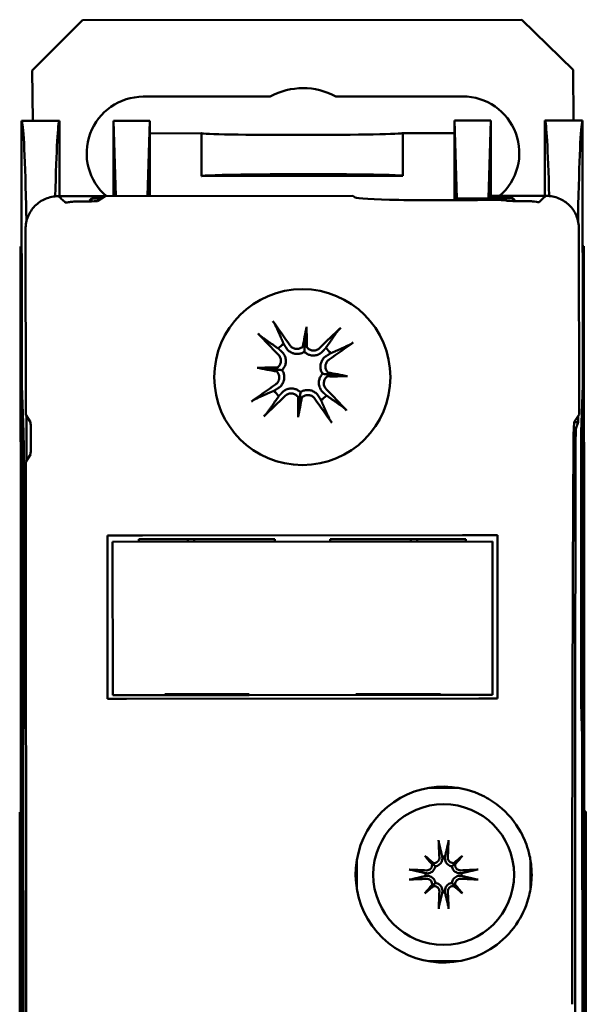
# Model space of a CAD drawing. Header units: millimetres. Extents: x 0 to 201, y -4 to 251.
# Tile 3 of 6: x 178 to 201, y 55 to 94. Entities that reach past the tile are written whole.
import ezdxf

# ---------------------------------------------------------------- set-up
doc = ezdxf.new("R2010")
doc.units = ezdxf.units.MM
doc.layers.add('Arêtes visibles(ISO)', color=7, linetype='Continuous', lineweight=50)

msp = doc.modelspace()

# ---------------------------------------------------------------- linework, layer by layer
at = {"layer": 'Arêtes visibles(ISO)'}
for p, q in [((180.83, 94.011), (198.289, 94.025)), ((198.289, 94.025), (200.333, 92.027)), ((178.831, 92.01), (180.83, 94.011)), ((178.854, 90), (178.831, 92.01)), ((200.333, 92.027), (200.355, 90.018)), ((183.246, 90.963), (188.296, 90.967)), ((190.897, 90.969), (195.946, 90.973)), ((179.912, 90.001), (178.412, 90)), ((178.421, 79.47), (178.412, 90)), ((179.915, 87.001), (179.912, 90.001)), ((183.509, 90.004), (182.062, 90.003)), ((183.509, 90.004), (182.062, 90.003)), ((182.062, 90.003), (182.158, 87.003)), ((182.062, 90.003), (182.062, 90.003)), ((182.062, 90.003), (182.065, 87.003)), ((183.418, 87.004), (183.509, 90.004)), ((183.509, 90.004), (183.509, 89.504)), ((183.509, 90.004), (183.509, 90.004)), ((195.616, 90.014), (197.062, 90.015)), ((197.062, 90.015), (195.616, 90.014)), ((195.616, 89.514), (195.616, 90.014)), ((195.616, 90.014), (195.616, 90.014)), ((195.616, 90.014), (195.714, 86.918)), ((196.969, 86.919), (197.062, 90.015)), ((197.062, 90.015), (197.062, 90.015)), ((197.062, 90.015), (197.065, 87.015)), ((199.212, 90.017), (200.712, 90.018)), ((199.215, 87.017), (199.212, 90.017)), ((200.712, 90.018), (200.721, 79.487)), ((183.509, 89.504), (185.563, 89.506)), ((183.511, 87.004), (183.509, 89.504)), ((185.564, 87.806), (185.563, 89.506)), ((193.563, 89.512), (195.616, 89.514)), ((193.563, 89.512), (193.564, 87.812)), ((195.616, 89.514), (195.618, 86.84)), ((185.564, 87.806), (193.564, 87.812)), ((179.915, 87.001), (179.894, 86.98)), ((179.915, 87.001), (181.727, 87.003)), ((181.727, 87.003), (181.445, 86.814)), ((181.727, 87.003), (191.581, 87.011)), ((191.67, 86.952), (191.581, 87.011)), ((197.065, 87.015), (196.969, 86.919)), ((197.065, 87.015), (199.215, 87.017)), ((199.236, 86.996), (199.215, 87.017)), ((181.185, 86.906), (181.115, 86.836)), ((181.583, 86.907), (181.185, 86.906)), ((181.186, 86.797), (181.185, 86.906)), ((195.714, 86.918), (196.969, 86.919)), ((195.714, 86.918), (195.714, 86.841)), ((197.944, 86.92), (196.969, 86.919)), ((197.685, 86.827), (197.674, 86.835)), ((197.944, 86.92), (197.944, 86.811)), ((198.015, 86.85), (197.944, 86.92)), ((178.572, 78.301), (178.566, 85.696)), ((200.566, 85.713), (200.572, 78.318)), ((200.766, 85.018), (200.716, 85.018)), ((200.766, 85.018), (200.831, 5.018)), ((178.416, 85), (178.366, 85)), ((178.366, 85), (178.431, 5)), ((189.74, 81.804), (189.67, 81.059)), ((187.775, 80.178), (188.521, 80.108)), ((191.366, 79.839), (190.62, 79.91)), ((178.476, 10.53), (178.421, 79.47)), ((178.421, 79.47), (178.486, 77.602)), ((200.658, 77.62), (200.721, 79.487)), ((200.721, 79.487), (200.776, 10.548)), ((189.401, 78.213), (189.471, 78.959)), ((178.572, 78.301), (178.76, 78.018)), ((178.607, 76.488), (178.605, 78.251)), ((200.381, 78.018), (200.539, 78.018)), ((200.388, 78.042), (200.572, 78.318)), ((200.539, 78.018), (200.447, 77.743)), ((200.539, 78.268), (200.539, 78.018)), ((178.497, 76.711), (178.504, 67.167)), ((178.761, 76.72), (178.573, 76.438)), ((178.624, 13.562), (178.573, 76.438)), ((200.657, 67.185), (200.65, 76.729)), ((182.026, 73.253), (197.126, 73.265)), ((188.476, 73.358), (183.076, 73.354)), ((183.076, 73.354), (183.076, 73.254)), ((183.218, 73.504), (195.934, 73.514)), ((185.022, 73.355), (185.022, 73.255)), ((188.476, 73.258), (188.476, 73.358)), ((196.076, 73.364), (190.676, 73.36)), ((190.676, 73.36), (190.676, 73.26)), ((194.13, 73.263), (194.13, 73.363)), ((196.076, 73.264), (196.076, 73.364)), ((197.126, 73.265), (197.131, 67.165)), ((182.031, 67.153), (182.026, 73.253)), ((184.101, 67.155), (182.031, 67.153)), ((196.582, 67.015), (182.58, 67.003)), ((184.101, 67.185), (187.461, 67.187)), ((184.101, 67.155), (184.101, 67.185)), ((184.101, 67.155), (187.461, 67.157)), ((187.461, 67.187), (187.461, 67.157)), ((191.701, 67.161), (187.461, 67.157)), ((191.701, 67.191), (195.061, 67.194)), ((191.701, 67.161), (191.701, 67.191)), ((191.701, 67.161), (195.061, 67.163)), ((195.061, 67.194), (195.061, 67.163)), ((197.131, 67.165), (195.061, 67.163)), ((178.495, 66.26), (178.483, 65.942)), ((200.68, 65.96), (200.668, 66.278)), ((178.471, 64.898), (178.503, 25.103)), ((200.726, 25.12), (200.694, 64.915)), ((178.335, 62.5), (178.385, 62.5)), ((178.335, 62.5), (178.337, 59.3)), ((200.785, 62.518), (200.835, 62.518)), ((200.837, 59.318), (200.835, 62.518)), ((194.44, 60.758), (194.733, 60.466)), ((195.931, 60.76), (195.639, 60.467)), ((194.442, 59.267), (194.734, 59.56)), ((195.933, 59.269), (195.64, 59.561)), ((178.339, 57.5), (178.337, 59.3)), ((200.837, 59.318), (200.839, 57.518)), ((178.339, 57.5), (178.389, 57.5)), ((178.339, 57.5), (178.339, 56.7)), ((200.789, 57.518), (200.839, 57.518)), ((200.839, 56.718), (200.839, 57.518)), ((178.339, 56.7), (178.358, 33.3)), ((200.858, 33.318), (200.839, 56.718))]:
    msp.add_line(p, q, dxfattribs=at)
for centre, radius in [((189.571, 79.804), 3.5), ((195.187, 60.013), 2.8)]:
    msp.add_circle(centre, radius, dxfattribs=at)
for centre, radius, start, end in [((189.598, 88.602), 2.7, 61.2547, 118.8375), ((183.247, 88.713), 2.25, 90.0461, 229.4848), ((195.947, 88.723), 2.25, 310.6074, 90.0461), ((189.57, 80.009), 1.339, 123.4859, 135.7319), ((189.57, 80.009), 1.339, 33.4859, 45.7319), ((189.57, 80.009), 1.339, 213.4859, 225.7319), ((189.57, 80.009), 1.339, 303.4859, 315.7319), ((189.579, 68.809), 4.25, 202.4501, 202.8908), ((189.579, 68.809), 4, 203.9344, 204.4081), ((189.579, 68.809), 3.5, 207.6144, 208.1732), ((189.579, 68.809), 3.5, 331.919, 332.4778), ((189.579, 68.809), 4, 335.6841, 336.1578), ((189.579, 68.809), 4.25, 337.2014, 337.6421), ((195.187, 60.013), 3.5, 63.9948, 307.0934), ((195.187, 60.013), 0.718, 85.7328, 94.3594), ((195.187, 60.013), 0.718, 175.7328, 184.3594), ((195.187, 60.013), 0.718, 355.7328, 4.3594), ((195.187, 60.013), 0.718, 265.7328, 274.3594)]:
    msp.add_arc(centre, radius, start, end, dxfattribs=at)
for centre, major_axis, ratio, start_param, end_param in [((178.421, 72.232), (0.014, -17.77), 0.017455, 2.516747, 3.124139), ((179.932, 72.234), (0.014, -17.77), 0.017455, 3.159046, 3.732002), ((199.221, 72.249), (0.014, -17.77), 0.017455, 2.551183, 3.124139), ((200.732, 72.25), (0.014, -17.77), 0.017455, 3.159046, 3.766438), ((189.563, 89.509), (4, 0.003), 0.017455, 3.141593, 6.283185), ((189.564, 87.809), (4, 0.003), 0.017455, 0, 3.141593), ((178.582, 85.834), (0.001, -1), 0.017455, 1.727386, 2.516747), ((180.796, 86.815), (-0.65, -0.001), 0.034921, 1.369212, 3.089233), ((181.116, 85.836), (-0.001, 1), 0.017455, 0.017453, 0.286339), ((195.165, 86.961), (3.5, 0.003), 0.034921, 3.193953, 5.177013), ((197.025, 86.833), (0.65, 0.001), 0.034921, 0.05236, 2.03542), ((198.334, 86.829), (-0.65, -0.001), 0.034921, 0.05236, 1.772409), ((198.015, 85.85), (0.001, -1), 0.017455, 2.855254, 3.124139), ((200.55, 85.852), (-0.001, 1), 0.017455, 0.624845, 1.414207), ((189.154, 79.726), (-4.481, 6.608), 0.087156, 4.858078, 5.007991), ((189.926, 80.365), (5.653, -5.638), 0.087156, 4.416787, 4.5667), ((190.771, 79.814), (1.264, 7.802), 0.173648, 1.341111, 1.444187), ((188.354, 80.043), (-0.218, -7.901), 0.173648, 1.697406, 1.800481), ((189.927, 79.654), (-5.638, -5.653), 0.087156, 4.416787, 4.5667), ((189.288, 80.425), (6.608, 4.481), 0.087156, 4.858078, 5.007991), ((189.488, 81.242), (-0.268, 0.043), 0.868224, 2.08502, 2.445156), ((189.882, 81.204), (-0.272, 0.008), 0.868224, 0.696437, 1.056572), ((189.537, 78.793), (7.901, -0.218), 0.173648, 1.697406, 1.800481), ((189.765, 81.21), (-7.802, 1.264), 0.173648, 1.341111, 1.444187), ((188.375, 80.321), (-0.008, -0.272), 0.868224, 0.696437, 1.056572), ((188.338, 79.926), (-0.043, -0.268), 0.868224, 2.08502, 2.445156), ((189.376, 78.808), (7.802, -1.264), 0.173648, 1.341111, 1.444187), ((190.803, 80.092), (0.043, 0.268), 0.868224, 2.08502, 2.445156), ((190.766, 79.697), (0.008, 0.272), 0.868224, 0.696437, 1.056572), ((189.604, 81.225), (-7.901, 0.218), 0.173648, 1.697406, 1.800481), ((189.853, 79.592), (-6.608, -4.481), 0.087156, 4.858078, 5.007991), ((189.215, 79.653), (-5.653, 5.638), 0.087156, 4.416787, 4.5667), ((189.214, 80.364), (5.638, 5.653), 0.087156, 4.416787, 4.5667), ((190.787, 79.975), (0.218, 7.901), 0.173648, 1.697406, 1.800481), ((189.259, 78.814), (0.272, -0.008), 0.868224, 0.696437, 1.056572), ((188.369, 80.203), (-1.264, -7.802), 0.173648, 1.341111, 1.444187), ((189.653, 78.776), (0.268, -0.043), 0.868224, 2.08502, 2.445156), ((189.987, 80.291), (4.481, -6.608), 0.087156, 4.858078, 5.007991), ((178.759, 77.369), (-0.001, 0.65), 0.034921, 3.193953, 6.230825), ((200.392, 76.744), (-0.001, 1.3), 0.034921, 0.05236, 1.40347), ((178.479, 76.711), (-0.001, 1), 0.017455, 4.712389, 5.811946), ((200.449, 76.744), (-0.001, 1), 0.017455, 0.05236, 1.40347), ((200.667, 76.729), (0.001, -1), 0.017455, 3.612832, 4.712389), ((204.851, 55.263), (-0.105, 130.3), 0.034921, 1.40347, 1.570796), ((202.687, 55.261), (-0.105, 130), 0.017455, 1.40347, 1.570796), ((185.206, 72.348), (0.001, -1.5), 0.052408, 2.220415, 2.307094), ((193.947, 72.355), (-0.001, 1.5), 0.052408, 0.834498, 0.921178), ((178.487, 67.167), (-0.001, 1), 0.017455, 3.577925, 4.712389), ((200.675, 67.185), (0.001, -1), 0.017455, 4.712389, 5.846853), ((178.491, 65.038), (0.002, 1.036), 0.019466, 0.510353, 1.706445), ((200.674, 65.055), (0.004, -1.036), 0.019466, 1.435148, 2.631239), ((195.491, 60.032), (0.31, -4.981), 0.087156, 4.432844, 4.574111), ((194.882, 60.032), (0.302, 4.981), 0.087156, 4.850666, 4.991934), ((194.67, 59.433), (3.688, -3.282), 0.173648, 1.694352, 1.785615), ((195.766, 60.531), (-3.288, 3.683), 0.173648, 1.355978, 1.44724), ((195.704, 59.434), (3.683, 3.288), 0.173648, 1.355978, 1.44724), ((194.606, 60.53), (-3.282, -3.688), 0.173648, 1.694352, 1.785615), ((194.58, 60.443), (-0.121, -0.108), 0.868224, 2.179592, 2.496889), ((194.756, 60.619), (-0.108, -0.121), 0.868224, 0.644704, 0.962001), ((195.616, 60.62), (-0.108, 0.121), 0.868224, 2.179592, 2.496889), ((195.792, 60.444), (-0.121, 0.108), 0.868224, 0.644704, 0.962001), ((195.168, 59.709), (-4.981, 0.302), 0.087156, 4.850666, 4.991934), ((195.206, 59.709), (-4.981, -0.31), 0.087156, 4.432844, 4.574111), ((195.168, 60.318), (4.981, 0.31), 0.087156, 4.432844, 4.574111), ((195.767, 59.497), (3.282, 3.688), 0.173648, 1.694352, 1.785615), ((194.669, 60.593), (-3.683, -3.288), 0.173648, 1.355978, 1.44724), ((194.581, 59.583), (0.121, -0.108), 0.868224, 0.644704, 0.962001), ((194.757, 59.407), (0.108, -0.121), 0.868224, 2.179592, 2.496889), ((195.617, 59.408), (0.108, 0.121), 0.868224, 0.644704, 0.962001), ((195.703, 60.594), (-3.688, 3.282), 0.173648, 1.694352, 1.785615), ((195.793, 59.584), (0.121, 0.108), 0.868224, 2.179592, 2.496889), ((194.607, 59.496), (3.288, -3.683), 0.173648, 1.355978, 1.44724), ((195.205, 60.318), (4.981, -0.302), 0.087156, 4.850666, 4.991934), ((195.491, 59.995), (-0.302, -4.981), 0.087156, 4.850666, 4.991934), ((194.882, 59.994), (-0.31, 4.981), 0.087156, 4.432844, 4.574111), ((200.416, 55.259), (-0.003, 3.3), 0.034921, 1.570796, 1.694505), ((200.47, 55.259), (-0.002, 3), 0.017455, 1.570796, 1.694505), ((199.04, 45.017), (0.064, -80), 0.017455, 1.447088, 1.694505)]:
    msp.add_ellipse(centre, major_axis=major_axis, ratio=ratio, start_param=start_param, end_param=end_param, dxfattribs=at)
for points, knots in [([(179.865, 87.001), (179.693, 87), (179.522, 86.966), (179.205, 86.834), (179.061, 86.737), (178.824, 86.497), (178.731, 86.358), (178.6, 86.043), (178.566, 85.87), (178.566, 85.696)], [0.0004388, 0.0004388, 0.0004388, 0.0004388, 0.0521535, 0.0521535, 0.1036007, 0.1036007, 0.153462, 0.153462, 0.2058859, 0.2058859, 0.2058859, 0.2058859]), ([(180.147, 86.757), (180.098, 86.801), (180.049, 86.848), (179.956, 86.932), (179.91, 86.971), (179.865, 87.001)], [0.0502141, 0.0502141, 0.0502141, 0.0502141, 0.3354276, 0.3354276, 0.606791, 0.606791, 0.606791, 0.606791]), ([(199.265, 87.017), (199.217, 86.985), (199.169, 86.943), (199.076, 86.859), (199.03, 86.814), (198.983, 86.772)], [0.0044833, 0.0044833, 0.0044833, 0.0044833, 0.2782055, 0.2782055, 0.5407122, 0.5407122, 0.5407122, 0.5407122]), ([(200.566, 85.713), (200.566, 85.887), (200.532, 86.059), (200.399, 86.378), (200.302, 86.521), (200.062, 86.759), (199.923, 86.851), (199.609, 86.982), (199.438, 87.016), (199.265, 87.017)], [0, 0, 0, 0, 0.0521535, 0.0521535, 0.1036007, 0.1036007, 0.1534619, 0.1534619, 0.2054471, 0.2054471, 0.2054471, 0.2054471]), ([(180.666, 86.793), (180.584, 86.793), (180.506, 86.789), (180.373, 86.778), (180.318, 86.771), (180.233, 86.76), (180.202, 86.756), (180.171, 86.754), (180.164, 86.754), (180.155, 86.754), (180.153, 86.755), (180.149, 86.756), (180.148, 86.756), (180.147, 86.757)], [0, 0, 0, 0, 0.02514229, 0.02514229, 0.04808841, 0.04808841, 0.06826972, 0.06826972, 0.07673161, 0.07673161, 0.08163005, 0.08163005, 0.08594566, 0.08594566, 0.08594566, 0.08594566]), ([(198.983, 86.772), (198.982, 86.771), (198.98, 86.77), (198.975, 86.769), (198.971, 86.769), (198.957, 86.769), (198.945, 86.77), (198.9, 86.774), (198.858, 86.78), (198.756, 86.792), (198.698, 86.798), (198.58, 86.806), (198.523, 86.808), (198.464, 86.807)], [0, 0, 0, 0, 0.0053353, 0.0053353, 0.01176717, 0.01176717, 0.02314807, 0.02314807, 0.04602452, 0.04602452, 0.06774775, 0.06774775, 0.08589992, 0.08589992, 0.08589992, 0.08589992]), ([(188.399, 82.025), (188.409, 82.012), (188.419, 81.998), (188.439, 81.968), (188.452, 81.948), (188.472, 81.916), (188.482, 81.898), (188.495, 81.875), (188.501, 81.865), (188.504, 81.858)], [0.02009358, 0.02009358, 0.02009358, 0.02009358, 0.02470436, 0.02470436, 0.03086166, 0.03086166, 0.03700288, 0.03700288, 0.04202941, 0.04202941, 0.04202941, 0.04202941]), ([(187.954, 81.403), (187.947, 81.407), (187.938, 81.414), (187.918, 81.431), (187.903, 81.445), (187.875, 81.47), (187.857, 81.487), (187.832, 81.513), (187.82, 81.525), (187.809, 81.536)], [0.05659998, 0.05659998, 0.05659998, 0.05659998, 0.06162651, 0.06162651, 0.06776774, 0.06776774, 0.07392503, 0.07392503, 0.07853581, 0.07853581, 0.07853581, 0.07853581]), ([(190.964, 81.626), (190.969, 81.632), (190.976, 81.641), (190.993, 81.662), (191.006, 81.677), (191.032, 81.705), (191.049, 81.722), (191.074, 81.747), (191.087, 81.76), (191.098, 81.77)], [0.05659998, 0.05659998, 0.05659998, 0.05659998, 0.06162651, 0.06162651, 0.06776774, 0.06776774, 0.07392503, 0.07392503, 0.07853581, 0.07853581, 0.07853581, 0.07853581]), ([(191.587, 81.18), (191.574, 81.171), (191.559, 81.161), (191.53, 81.141), (191.51, 81.127), (191.477, 81.107), (191.46, 81.097), (191.437, 81.084), (191.427, 81.079), (191.419, 81.076)], [0.02009358, 0.02009358, 0.02009358, 0.02009358, 0.02470436, 0.02470436, 0.03086166, 0.03086166, 0.03700288, 0.03700288, 0.04202941, 0.04202941, 0.04202941, 0.04202941]), ([(188.745, 80.823), (188.75, 80.818), (188.755, 80.813), (188.794, 80.774), (188.826, 80.733), (188.876, 80.642), (188.894, 80.591), (188.913, 80.501), (188.916, 80.453), (188.91, 80.358), (188.899, 80.31), (188.867, 80.224), (188.843, 80.18), (188.799, 80.121), (188.782, 80.102), (188.764, 80.085)], [0.2084182, 0.2084182, 0.2084182, 0.2084182, 0.21081033, 0.21081033, 0.2270141, 0.2270141, 0.24321787, 0.24321787, 0.25700514, 0.25700514, 0.27079242, 0.27079242, 0.28457969, 0.28457969, 0.29197487, 0.29197487, 0.29197487, 0.29197487]), ([(189.647, 80.815), (189.626, 80.801), (189.604, 80.788), (189.538, 80.756), (189.491, 80.741), (189.401, 80.725), (189.351, 80.723), (189.256, 80.735), (189.21, 80.747), (189.125, 80.782), (189.079, 80.809), (188.998, 80.876), (188.964, 80.915), (188.937, 80.954), (188.933, 80.96), (188.929, 80.966), (188.926, 80.972)], [-0.08116454, -0.08116454, -0.08116454, -0.08116454, -0.07376936, -0.07376936, -0.05998209, -0.05998209, -0.04619482, -0.04619482, -0.03240754, -0.03240754, -0.01620377, -0.01620377, 0, 0, 0, 0.00239212, 0.00239212, 0.00239212, 0.00239212]), ([(189.587, 81.017), (189.582, 81.012), (189.576, 81.007), (189.537, 80.976), (189.497, 80.954), (189.411, 80.927), (189.365, 80.923), (189.281, 80.931), (189.236, 80.943), (189.156, 80.985), (189.121, 81.014), (189.086, 81.054), (189.08, 81.063), (189.073, 81.072)], [0.02354194, 0.02354194, 0.02354194, 0.02354194, 0.02575103, 0.02575103, 0.0384746, 0.0384746, 0.05119816, 0.05119816, 0.06396744, 0.06396744, 0.07673673, 0.07673673, 0.08003865, 0.08003865, 0.08003865, 0.08003865]), ([(189.67, 81.059), (189.666, 81.023), (189.663, 80.993), (189.656, 80.911), (189.651, 80.862), (189.647, 80.815)], [-3.6471527, -3.6471527, -3.6471527, -3.6471527, -3.593638, -3.593638, -3.4681207, -3.4681207, -3.4681207, -3.4681207]), ([(190.384, 80.835), (190.379, 80.829), (190.374, 80.824), (190.336, 80.785), (190.295, 80.753), (190.203, 80.703), (190.153, 80.685), (190.062, 80.667), (190.015, 80.663), (189.919, 80.67), (189.871, 80.681), (189.785, 80.713), (189.742, 80.736), (189.683, 80.781), (189.664, 80.798), (189.647, 80.815)], [0.2084182, 0.2084182, 0.2084182, 0.2084182, 0.21081033, 0.21081033, 0.2270141, 0.2270141, 0.24321787, 0.24321787, 0.25700514, 0.25700514, 0.27079242, 0.27079242, 0.28457969, 0.28457969, 0.29197487, 0.29197487, 0.29197487, 0.29197487]), ([(190.258, 80.96), (190.227, 80.931), (190.189, 80.905), (190.105, 80.871), (190.06, 80.863), (189.975, 80.863), (189.93, 80.872), (189.846, 80.906), (189.808, 80.932), (189.766, 80.974), (189.754, 80.988), (189.743, 81.003)], [0, 0, 0, 0, 0.01285996, 0.01285996, 0.02571992, 0.02571992, 0.03841194, 0.03841194, 0.05110395, 0.05110395, 0.05644229, 0.05644229, 0.05644229, 0.05644229]), ([(188.619, 80.696), (188.649, 80.666), (188.674, 80.628), (188.708, 80.544), (188.717, 80.498), (188.716, 80.413), (188.708, 80.368), (188.673, 80.285), (188.648, 80.247), (188.605, 80.204), (188.592, 80.192), (188.577, 80.181)], [0, 0, 0, 0, 0.01285996, 0.01285996, 0.02571992, 0.02571992, 0.03841194, 0.03841194, 0.05110395, 0.05110395, 0.05644229, 0.05644229, 0.05644229, 0.05644229]), ([(190.377, 79.933), (190.363, 79.953), (190.35, 79.975), (190.317, 80.041), (190.302, 80.088), (190.286, 80.179), (190.285, 80.228), (190.296, 80.323), (190.309, 80.369), (190.344, 80.455), (190.371, 80.501), (190.437, 80.581), (190.476, 80.616), (190.516, 80.642), (190.522, 80.646), (190.528, 80.65), (190.534, 80.654)], [-0.08116454, -0.08116454, -0.08116454, -0.08116454, -0.07376936, -0.07376936, -0.05998209, -0.05998209, -0.04619482, -0.04619482, -0.03240754, -0.03240754, -0.01620377, -0.01620377, 0, 0, 0, 0.00239212, 0.00239212, 0.00239212, 0.00239212]), ([(190.579, 79.992), (190.574, 79.998), (190.569, 80.004), (190.537, 80.042), (190.515, 80.083), (190.489, 80.169), (190.485, 80.214), (190.492, 80.299), (190.505, 80.343), (190.546, 80.423), (190.575, 80.459), (190.616, 80.493), (190.624, 80.5), (190.634, 80.506)], [0.02354357, 0.02354357, 0.02354357, 0.02354357, 0.0258252, 0.0258252, 0.03851169, 0.03851169, 0.05119818, 0.05119818, 0.06396747, 0.06396747, 0.07673675, 0.07673675, 0.08003868, 0.08003868, 0.08003868, 0.08003868]), ([(188.562, 80.026), (188.567, 80.02), (188.572, 80.014), (188.604, 79.975), (188.626, 79.935), (188.652, 79.849), (188.656, 79.804), (188.648, 79.719), (188.636, 79.675), (188.595, 79.595), (188.566, 79.559), (188.525, 79.525), (188.516, 79.518), (188.507, 79.512)], [0.02354357, 0.02354357, 0.02354357, 0.02354357, 0.0258252, 0.0258252, 0.03851169, 0.03851169, 0.05119818, 0.05119818, 0.06396747, 0.06396747, 0.07673675, 0.07673675, 0.08003868, 0.08003868, 0.08003868, 0.08003868]), ([(188.521, 80.108), (188.556, 80.105), (188.586, 80.102), (188.669, 80.094), (188.717, 80.089), (188.764, 80.085)], [-3.6471527, -3.6471527, -3.6471527, -3.6471527, -3.593638, -3.593638, -3.4681207, -3.4681207, -3.4681207, -3.4681207]), ([(188.764, 80.085), (188.778, 80.065), (188.791, 80.043), (188.824, 79.977), (188.839, 79.93), (188.854, 79.839), (188.856, 79.79), (188.845, 79.695), (188.832, 79.649), (188.797, 79.563), (188.77, 79.517), (188.704, 79.437), (188.665, 79.402), (188.625, 79.376), (188.619, 79.372), (188.613, 79.368), (188.607, 79.364)], [-0.08116454, -0.08116454, -0.08116454, -0.08116454, -0.07376936, -0.07376936, -0.05998209, -0.05998209, -0.04619482, -0.04619482, -0.03240754, -0.03240754, -0.01620377, -0.01620377, 0, 0, 0, 0.00239212, 0.00239212, 0.00239212, 0.00239212]), ([(190.396, 79.195), (190.391, 79.2), (190.386, 79.205), (190.347, 79.243), (190.315, 79.285), (190.265, 79.376), (190.247, 79.426), (190.228, 79.517), (190.224, 79.564), (190.231, 79.66), (190.242, 79.708), (190.274, 79.794), (190.298, 79.838), (190.342, 79.897), (190.359, 79.916), (190.377, 79.933)], [0.2084182, 0.2084182, 0.2084182, 0.2084182, 0.21081033, 0.21081033, 0.2270141, 0.2270141, 0.24321787, 0.24321787, 0.25700514, 0.25700514, 0.27079242, 0.27079242, 0.28457969, 0.28457969, 0.29197487, 0.29197487, 0.29197487, 0.29197487]), ([(190.62, 79.91), (190.585, 79.913), (190.555, 79.916), (190.472, 79.924), (190.423, 79.928), (190.377, 79.933)], [-3.6471527, -3.6471527, -3.6471527, -3.6471527, -3.593638, -3.593638, -3.4681207, -3.4681207, -3.4681207, -3.4681207]), ([(190.522, 79.322), (190.492, 79.352), (190.467, 79.39), (190.432, 79.474), (190.424, 79.52), (190.425, 79.605), (190.433, 79.65), (190.468, 79.733), (190.493, 79.771), (190.535, 79.814), (190.549, 79.826), (190.564, 79.837)], [0, 0, 0, 0, 0.01285996, 0.01285996, 0.02571992, 0.02571992, 0.03841194, 0.03841194, 0.05110395, 0.05110395, 0.05644229, 0.05644229, 0.05644229, 0.05644229]), ([(188.757, 79.183), (188.762, 79.189), (188.767, 79.194), (188.805, 79.233), (188.846, 79.265), (188.938, 79.315), (188.988, 79.333), (189.079, 79.351), (189.126, 79.355), (189.221, 79.348), (189.27, 79.337), (189.356, 79.305), (189.399, 79.281), (189.458, 79.237), (189.477, 79.22), (189.494, 79.203)], [0.2084182, 0.2084182, 0.2084182, 0.2084182, 0.21081033, 0.21081033, 0.2270141, 0.2270141, 0.24321787, 0.24321787, 0.25700514, 0.25700514, 0.27079242, 0.27079242, 0.28457969, 0.28457969, 0.29197487, 0.29197487, 0.29197487, 0.29197487]), ([(188.883, 79.057), (188.913, 79.087), (188.952, 79.113), (189.035, 79.147), (189.081, 79.155), (189.166, 79.155), (189.211, 79.146), (189.294, 79.112), (189.332, 79.086), (189.375, 79.044), (189.387, 79.03), (189.398, 79.015)], [0, 0, 0, 0, 0.01283183, 0.01283183, 0.02566366, 0.02566366, 0.0383838, 0.0383838, 0.05110394, 0.05110394, 0.05644228, 0.05644228, 0.05644228, 0.05644228]), ([(189.471, 78.959), (189.475, 78.995), (189.478, 79.025), (189.485, 79.107), (189.49, 79.156), (189.494, 79.203)], [-3.6471527, -3.6471527, -3.6471527, -3.6471527, -3.593638, -3.593638, -3.4681207, -3.4681207, -3.4681207, -3.4681207]), ([(189.494, 79.203), (189.515, 79.217), (189.537, 79.23), (189.603, 79.262), (189.65, 79.277), (189.74, 79.293), (189.79, 79.294), (189.885, 79.283), (189.931, 79.271), (190.016, 79.236), (190.062, 79.209), (190.143, 79.142), (190.177, 79.103), (190.204, 79.064), (190.208, 79.058), (190.211, 79.052), (190.215, 79.046)], [-0.08116454, -0.08116454, -0.08116454, -0.08116454, -0.07376936, -0.07376936, -0.05998209, -0.05998209, -0.04619482, -0.04619482, -0.03240754, -0.03240754, -0.01620377, -0.01620377, 0, 0, 0, 0.00239212, 0.00239212, 0.00239212, 0.00239212]), ([(187.554, 78.838), (187.567, 78.847), (187.581, 78.857), (187.611, 78.877), (187.631, 78.89), (187.663, 78.911), (187.681, 78.921), (187.704, 78.934), (187.714, 78.939), (187.721, 78.942)], [0.02009358, 0.02009358, 0.02009358, 0.02009358, 0.02470436, 0.02470436, 0.03086166, 0.03086166, 0.03700288, 0.03700288, 0.04202941, 0.04202941, 0.04202941, 0.04202941]), ([(189.554, 79.001), (189.559, 79.006), (189.565, 79.011), (189.603, 79.042), (189.644, 79.064), (189.73, 79.09), (189.776, 79.095), (189.86, 79.087), (189.905, 79.075), (189.985, 79.033), (190.02, 79.004), (190.054, 78.964), (190.061, 78.955), (190.068, 78.946)], [0.02354194, 0.02354194, 0.02354194, 0.02354194, 0.02575103, 0.02575103, 0.0384746, 0.0384746, 0.05119816, 0.05119816, 0.06396744, 0.06396744, 0.07673673, 0.07673673, 0.08003865, 0.08003865, 0.08003865, 0.08003865]), ([(188.177, 78.392), (188.172, 78.386), (188.165, 78.377), (188.148, 78.356), (188.135, 78.341), (188.109, 78.313), (188.092, 78.296), (188.067, 78.271), (188.054, 78.258), (188.043, 78.247)], [0.05659998, 0.05659998, 0.05659998, 0.05659998, 0.06162651, 0.06162651, 0.06776774, 0.06776774, 0.07392503, 0.07392503, 0.07853581, 0.07853581, 0.07853581, 0.07853581]), ([(191.187, 78.615), (191.194, 78.611), (191.203, 78.604), (191.223, 78.587), (191.238, 78.573), (191.266, 78.547), (191.283, 78.531), (191.309, 78.505), (191.321, 78.493), (191.332, 78.481)], [0.05659998, 0.05659998, 0.05659998, 0.05659998, 0.06162651, 0.06162651, 0.06776774, 0.06776774, 0.07392503, 0.07392503, 0.07853581, 0.07853581, 0.07853581, 0.07853581]), ([(190.741, 77.993), (190.732, 78.006), (190.722, 78.02), (190.702, 78.05), (190.689, 78.07), (190.669, 78.102), (190.658, 78.119), (190.646, 78.142), (190.64, 78.153), (190.637, 78.16)], [0.02009358, 0.02009358, 0.02009358, 0.02009358, 0.02470436, 0.02470436, 0.03086166, 0.03086166, 0.03700288, 0.03700288, 0.04202941, 0.04202941, 0.04202941, 0.04202941]), ([(181.826, 73.503), (181.974, 73.503), (182.124, 73.503), (182.586, 73.503), (182.901, 73.504), (183.218, 73.504)], [-0.1418908, -0.1418908, -0.1418908, -0.1418908, -0.0949285, -0.0949285, 0, 0, 0, 0]), ([(195.934, 73.514), (196.25, 73.514), (196.566, 73.515), (197.027, 73.515), (197.178, 73.515), (197.326, 73.515)], [-0.1961071, -0.1961071, -0.1961071, -0.1961071, -0.1011786, -0.1011786, -0.0542163, -0.0542163, -0.0542163, -0.0542163]), ([(196.721, 63.159), (196.95, 63.047), (197.166, 62.911), (197.735, 62.459), (198.034, 62.1), (198.393, 61.446), (198.5, 61.178), (198.621, 60.714), (198.653, 60.529), (198.685, 60.19), (198.69, 60.037), (198.675, 59.642), (198.641, 59.405), (198.496, 58.814), (198.352, 58.475), (197.935, 57.807), (197.643, 57.483), (197.297, 57.222)], [0, 0, 0, 0, 0.0872767, 0.0872767, 0.2517831, 0.2517831, 0.3545996, 0.3545996, 0.4188599, 0.4188599, 0.4712174, 0.4712174, 0.5549894, 0.5549894, 0.6890245, 0.6890245, 0.8377198, 0.8377198, 0.8377198, 0.8377198]), ([(194.999, 61.28), (194.998, 61.284), (194.997, 61.29), (194.995, 61.304), (194.993, 61.314), (194.991, 61.334), (194.99, 61.346), (194.989, 61.364), (194.989, 61.373), (194.988, 61.381)], [0.02933377, 0.02933377, 0.02933377, 0.02933377, 0.03193592, 0.03193592, 0.03511811, 0.03511811, 0.03831179, 0.03831179, 0.04057572, 0.04057572, 0.04057572, 0.04057572]), ([(195.382, 61.381), (195.382, 61.373), (195.382, 61.365), (195.381, 61.347), (195.38, 61.334), (195.378, 61.315), (195.376, 61.304), (195.374, 61.291), (195.373, 61.285), (195.372, 61.281)], [0.01054454, 0.01054454, 0.01054454, 0.01054454, 0.01280848, 0.01280848, 0.01600216, 0.01600216, 0.01918435, 0.01918435, 0.0217865, 0.0217865, 0.0217865, 0.0217865]), ([(194.854, 60.346), (194.852, 60.332), (194.85, 60.318), (194.84, 60.276), (194.829, 60.248), (194.801, 60.198), (194.782, 60.174), (194.74, 60.133), (194.717, 60.116), (194.667, 60.088), (194.636, 60.076), (194.573, 60.062), (194.541, 60.061), (194.512, 60.063), (194.508, 60.063), (194.504, 60.063), (194.5, 60.064)], [-0.04956441, -0.04956441, -0.04956441, -0.04956441, -0.0454903, -0.0454903, -0.03700127, -0.03700127, -0.02851224, -0.02851224, -0.02002322, -0.02002322, -0.01001161, -0.01001161, 0, 0, 0, 0.00126722, 0.00126722, 0.00126722, 0.00126722]), ([(194.726, 60.418), (194.728, 60.409), (194.728, 60.399), (194.728, 60.363), (194.723, 60.335), (194.702, 60.284), (194.686, 60.261), (194.649, 60.224), (194.625, 60.208), (194.574, 60.186), (194.547, 60.18), (194.516, 60.18), (194.512, 60.18), (194.508, 60.18)], [0.01297328, 0.01297328, 0.01297328, 0.01297328, 0.01583576, 0.01583576, 0.02366653, 0.02366653, 0.03149729, 0.03149729, 0.03935627, 0.03935627, 0.04721524, 0.04721524, 0.04854192, 0.04854192, 0.04854192, 0.04854192]), ([(194.733, 60.466), (194.753, 60.447), (194.768, 60.431), (194.808, 60.391), (194.831, 60.368), (194.854, 60.346)], [-2.5352359, -2.5352359, -2.5352359, -2.5352359, -2.4966866, -2.4966866, -2.4120902, -2.4120902, -2.4120902, -2.4120902]), ([(195.019, 60.692), (195.02, 60.666), (195.016, 60.638), (194.998, 60.585), (194.983, 60.561), (194.948, 60.522), (194.926, 60.505), (194.876, 60.48), (194.849, 60.473), (194.809, 60.471), (194.795, 60.471), (194.781, 60.473)], [0, 0, 0, 0, 0.00790457, 0.00790457, 0.01580914, 0.01580914, 0.02362349, 0.02362349, 0.03143784, 0.03143784, 0.03552688, 0.03552688, 0.03552688, 0.03552688]), ([(195.135, 60.699), (195.136, 60.696), (195.136, 60.692), (195.138, 60.659), (195.137, 60.627), (195.123, 60.564), (195.111, 60.533), (195.084, 60.483), (195.066, 60.459), (195.025, 60.417), (195.001, 60.399), (194.952, 60.371), (194.923, 60.36), (194.881, 60.35), (194.867, 60.347), (194.854, 60.346)], [0.13266454, 0.13266454, 0.13266454, 0.13266454, 0.13393176, 0.13393176, 0.14394336, 0.14394336, 0.15395497, 0.15395497, 0.162444, 0.162444, 0.17093303, 0.17093303, 0.17942206, 0.17942206, 0.18349616, 0.18349616, 0.18349616, 0.18349616]), ([(195.519, 60.346), (195.505, 60.348), (195.492, 60.35), (195.449, 60.36), (195.421, 60.371), (195.371, 60.399), (195.347, 60.418), (195.306, 60.46), (195.289, 60.483), (195.261, 60.533), (195.249, 60.564), (195.235, 60.627), (195.234, 60.659), (195.236, 60.688), (195.236, 60.692), (195.236, 60.696), (195.237, 60.7)], [-0.04956441, -0.04956441, -0.04956441, -0.04956441, -0.0454903, -0.0454903, -0.03700127, -0.03700127, -0.02851224, -0.02851224, -0.02002322, -0.02002322, -0.01001161, -0.01001161, 0, 0, 0, 0.00126722, 0.00126722, 0.00126722, 0.00126722]), ([(195.591, 60.474), (195.581, 60.472), (195.572, 60.472), (195.536, 60.472), (195.508, 60.477), (195.457, 60.499), (195.434, 60.514), (195.397, 60.551), (195.381, 60.575), (195.359, 60.626), (195.353, 60.653), (195.353, 60.684), (195.353, 60.688), (195.353, 60.692)], [0.01297469, 0.01297469, 0.01297469, 0.01297469, 0.01587761, 0.01587761, 0.02368746, 0.02368746, 0.03149731, 0.03149731, 0.03935628, 0.03935628, 0.04721526, 0.04721526, 0.04854193, 0.04854193, 0.04854193, 0.04854193]), ([(195.639, 60.467), (195.62, 60.447), (195.604, 60.432), (195.564, 60.391), (195.541, 60.369), (195.519, 60.346)], [-2.5352359, -2.5352359, -2.5352359, -2.5352359, -2.4966866, -2.4966866, -2.4120902, -2.4120902, -2.4120902, -2.4120902]), ([(195.873, 60.065), (195.869, 60.064), (195.865, 60.064), (195.832, 60.062), (195.8, 60.063), (195.737, 60.077), (195.706, 60.089), (195.656, 60.116), (195.632, 60.134), (195.59, 60.175), (195.572, 60.199), (195.544, 60.248), (195.533, 60.277), (195.523, 60.319), (195.52, 60.333), (195.519, 60.346)], [0.13266454, 0.13266454, 0.13266454, 0.13266454, 0.13393176, 0.13393176, 0.14394336, 0.14394336, 0.15395497, 0.15395497, 0.162444, 0.162444, 0.17093303, 0.17093303, 0.17942206, 0.17942206, 0.18349616, 0.18349616, 0.18349616, 0.18349616]), ([(195.865, 60.181), (195.839, 60.18), (195.811, 60.184), (195.759, 60.202), (195.734, 60.217), (195.695, 60.252), (195.678, 60.274), (195.653, 60.324), (195.646, 60.351), (195.644, 60.391), (195.644, 60.405), (195.646, 60.419)], [0, 0, 0, 0, 0.00790457, 0.00790457, 0.01580914, 0.01580914, 0.02362349, 0.02362349, 0.03143784, 0.03143784, 0.03552648, 0.03552648, 0.03552648, 0.03552648]), ([(193.819, 60.209), (193.827, 60.209), (193.835, 60.209), (193.853, 60.208), (193.866, 60.207), (193.885, 60.205), (193.896, 60.203), (193.909, 60.201), (193.915, 60.2), (193.919, 60.199)], [0.01054454, 0.01054454, 0.01054454, 0.01054454, 0.01280848, 0.01280848, 0.01600216, 0.01600216, 0.01918435, 0.01918435, 0.0217865, 0.0217865, 0.0217865, 0.0217865]), ([(194.501, 59.962), (194.504, 59.963), (194.508, 59.963), (194.541, 59.965), (194.573, 59.964), (194.636, 59.95), (194.667, 59.938), (194.717, 59.91), (194.741, 59.893), (194.783, 59.852), (194.801, 59.828), (194.829, 59.779), (194.84, 59.75), (194.85, 59.708), (194.853, 59.694), (194.854, 59.68)], [0.13266454, 0.13266454, 0.13266454, 0.13266454, 0.13393176, 0.13393176, 0.14394336, 0.14394336, 0.15395497, 0.15395497, 0.162444, 0.162444, 0.17093303, 0.17093303, 0.17942206, 0.17942206, 0.18349616, 0.18349616, 0.18349616, 0.18349616]), ([(195.52, 59.681), (195.521, 59.695), (195.523, 59.708), (195.533, 59.751), (195.544, 59.779), (195.572, 59.829), (195.591, 59.853), (195.633, 59.894), (195.656, 59.911), (195.706, 59.939), (195.737, 59.951), (195.8, 59.965), (195.832, 59.966), (195.861, 59.964), (195.865, 59.964), (195.869, 59.964), (195.873, 59.963)], [-0.04956441, -0.04956441, -0.04956441, -0.04956441, -0.0454903, -0.0454903, -0.03700127, -0.03700127, -0.02851224, -0.02851224, -0.02002322, -0.02002322, -0.01001161, -0.01001161, 0, 0, 0, 0.00126722, 0.00126722, 0.00126722, 0.00126722]), ([(196.454, 60.201), (196.458, 60.202), (196.463, 60.203), (196.477, 60.205), (196.487, 60.207), (196.507, 60.209), (196.519, 60.21), (196.538, 60.211), (196.546, 60.211), (196.554, 60.212)], [0.02933377, 0.02933377, 0.02933377, 0.02933377, 0.03193592, 0.03193592, 0.03511811, 0.03511811, 0.03831179, 0.03831179, 0.04057572, 0.04057572, 0.04057572, 0.04057572]), ([(193.92, 59.826), (193.916, 59.825), (193.91, 59.823), (193.896, 59.821), (193.886, 59.82), (193.866, 59.818), (193.854, 59.817), (193.836, 59.816), (193.827, 59.816), (193.819, 59.815)], [0.02933377, 0.02933377, 0.02933377, 0.02933377, 0.03193592, 0.03193592, 0.03511811, 0.03511811, 0.03831179, 0.03831179, 0.04057572, 0.04057572, 0.04057572, 0.04057572]), ([(194.508, 59.846), (194.534, 59.847), (194.562, 59.843), (194.615, 59.825), (194.639, 59.81), (194.678, 59.775), (194.695, 59.753), (194.72, 59.703), (194.727, 59.676), (194.729, 59.636), (194.729, 59.622), (194.727, 59.608)], [0, 0, 0, 0, 0.00790457, 0.00790457, 0.01580914, 0.01580914, 0.02362349, 0.02362349, 0.03143784, 0.03143784, 0.03552648, 0.03552648, 0.03552648, 0.03552648]), ([(194.734, 59.56), (194.753, 59.579), (194.769, 59.595), (194.809, 59.635), (194.832, 59.658), (194.854, 59.68)], [-2.5352359, -2.5352359, -2.5352359, -2.5352359, -2.4966866, -2.4966866, -2.4120902, -2.4120902, -2.4120902, -2.4120902]), ([(194.782, 59.553), (194.792, 59.555), (194.801, 59.555), (194.837, 59.555), (194.865, 59.55), (194.916, 59.528), (194.939, 59.512), (194.976, 59.476), (194.992, 59.452), (195.014, 59.401), (195.02, 59.374), (195.02, 59.343), (195.02, 59.339), (195.02, 59.334)], [0.01297469, 0.01297469, 0.01297469, 0.01297469, 0.01587761, 0.01587761, 0.02368746, 0.02368746, 0.03149731, 0.03149731, 0.03935628, 0.03935628, 0.04721526, 0.04721526, 0.04854193, 0.04854193, 0.04854193, 0.04854193]), ([(194.854, 59.68), (194.868, 59.679), (194.882, 59.677), (194.924, 59.667), (194.952, 59.656), (195.002, 59.628), (195.026, 59.609), (195.067, 59.567), (195.084, 59.544), (195.112, 59.494), (195.124, 59.463), (195.138, 59.4), (195.139, 59.368), (195.137, 59.339), (195.137, 59.335), (195.137, 59.331), (195.136, 59.327)], [-0.04956441, -0.04956441, -0.04956441, -0.04956441, -0.0454903, -0.0454903, -0.03700127, -0.03700127, -0.02851224, -0.02851224, -0.02002322, -0.02002322, -0.01001161, -0.01001161, 0, 0, 0, 0.00126722, 0.00126722, 0.00126722, 0.00126722]), ([(195.238, 59.327), (195.237, 59.331), (195.237, 59.335), (195.235, 59.368), (195.236, 59.4), (195.25, 59.463), (195.262, 59.494), (195.29, 59.544), (195.307, 59.568), (195.348, 59.61), (195.372, 59.628), (195.421, 59.656), (195.45, 59.667), (195.492, 59.677), (195.506, 59.68), (195.52, 59.681)], [0.13266454, 0.13266454, 0.13266454, 0.13266454, 0.13393176, 0.13393176, 0.14394336, 0.14394336, 0.15395497, 0.15395497, 0.162444, 0.162444, 0.17093303, 0.17093303, 0.17942206, 0.17942206, 0.18349616, 0.18349616, 0.18349616, 0.18349616]), ([(195.354, 59.335), (195.353, 59.361), (195.357, 59.389), (195.375, 59.441), (195.39, 59.466), (195.425, 59.505), (195.447, 59.522), (195.497, 59.547), (195.524, 59.553), (195.564, 59.556), (195.578, 59.556), (195.592, 59.554)], [0, 0, 0, 0, 0.00790457, 0.00790457, 0.01580914, 0.01580914, 0.02362349, 0.02362349, 0.03143784, 0.03143784, 0.03552648, 0.03552648, 0.03552648, 0.03552648]), ([(195.64, 59.561), (195.621, 59.58), (195.605, 59.596), (195.565, 59.636), (195.542, 59.659), (195.52, 59.681)], [-2.5352359, -2.5352359, -2.5352359, -2.5352359, -2.4966866, -2.4966866, -2.4120902, -2.4120902, -2.4120902, -2.4120902]), ([(195.647, 59.609), (195.645, 59.618), (195.645, 59.628), (195.645, 59.664), (195.65, 59.691), (195.672, 59.743), (195.687, 59.766), (195.724, 59.803), (195.748, 59.819), (195.799, 59.841), (195.826, 59.846), (195.857, 59.847), (195.861, 59.847), (195.866, 59.847)], [0.01297328, 0.01297328, 0.01297328, 0.01297328, 0.01583576, 0.01583576, 0.02366653, 0.02366653, 0.03149729, 0.03149729, 0.03935627, 0.03935627, 0.04721524, 0.04721524, 0.04854192, 0.04854192, 0.04854192, 0.04854192]), ([(196.554, 59.818), (196.546, 59.818), (196.538, 59.818), (196.52, 59.819), (196.507, 59.82), (196.488, 59.822), (196.477, 59.824), (196.464, 59.826), (196.458, 59.827), (196.454, 59.828)], [0.01054454, 0.01054454, 0.01054454, 0.01054454, 0.01280848, 0.01280848, 0.01600216, 0.01600216, 0.01918435, 0.01918435, 0.0217865, 0.0217865, 0.0217865, 0.0217865]), ([(194.991, 58.646), (194.991, 58.654), (194.991, 58.662), (194.992, 58.68), (194.993, 58.693), (194.995, 58.712), (194.997, 58.723), (194.999, 58.736), (195, 58.742), (195.001, 58.746)], [0.01054454, 0.01054454, 0.01054454, 0.01054454, 0.01280848, 0.01280848, 0.01600216, 0.01600216, 0.01918435, 0.01918435, 0.0217865, 0.0217865, 0.0217865, 0.0217865]), ([(195.374, 58.746), (195.375, 58.742), (195.376, 58.737), (195.379, 58.723), (195.38, 58.713), (195.382, 58.693), (195.383, 58.681), (195.384, 58.662), (195.384, 58.654), (195.385, 58.646)], [0.02933377, 0.02933377, 0.02933377, 0.02933377, 0.03193592, 0.03193592, 0.03511811, 0.03511811, 0.03831179, 0.03831179, 0.04057572, 0.04057572, 0.04057572, 0.04057572])]:
    msp.add_open_spline(points, degree=3, knots=knots, dxfattribs=at)
for points, weights in [([(188.832, 81.126), (188.704, 81.41), (188.504, 81.858)], [1, 1.02820642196, 1.00324421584]), ([(190.964, 81.626), (190.683, 81.223), (190.505, 80.968)], [1.00324421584, 1.02820642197, 1]), ([(187.954, 81.403), (188.357, 81.122), (188.612, 80.943)], [1.00324421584, 1.02820642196, 1]), ([(188.926, 80.972), (188.882, 81.043), (188.832, 81.126)], [1.14872900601, 1.07456653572, 1]), ([(188.612, 80.943), (188.683, 80.879), (188.745, 80.823)], [1, 1.07456653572, 1.14872900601]), ([(190.505, 80.968), (190.44, 80.896), (190.384, 80.835)], [1, 1.07456653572, 1.14872900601]), ([(190.534, 80.654), (190.605, 80.697), (190.687, 80.748)], [1.14872900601, 1.07456653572, 1]), ([(190.687, 80.748), (190.971, 80.875), (191.419, 81.076)], [1, 1.02820642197, 1.00324421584]), ([(188.454, 79.27), (188.17, 79.143), (187.721, 78.942)], [1, 1.02820642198, 1.00324421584]), ([(188.607, 79.364), (188.536, 79.321), (188.454, 79.27)], [1.14872900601, 1.07456653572, 1]), ([(188.636, 79.05), (188.701, 79.122), (188.757, 79.183)], [1, 1.07456653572, 1.14872900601]), ([(190.529, 79.074), (190.458, 79.139), (190.396, 79.195)], [1, 1.07456653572, 1.14872900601]), ([(188.177, 78.392), (188.458, 78.795), (188.636, 79.05)], [1.00324421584, 1.02820642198, 1]), ([(190.215, 79.046), (190.259, 78.975), (190.309, 78.892)], [1.14872900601, 1.07456653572, 1]), ([(190.309, 78.892), (190.437, 78.608), (190.637, 78.16)], [1, 1.02820642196, 1.00324421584]), ([(191.187, 78.615), (190.784, 78.896), (190.529, 79.074)], [1.00324421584, 1.02820642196, 1]), ([(195.773, 63.464), (195.184, 63.463), (194.594, 63.463)], [1.19842255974, 1.21579100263, 1.19842255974]), ([(194.999, 61.28), (195.084, 60.929), (195.132, 60.729)], [1.00343209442, 1.04282988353, 1]), ([(195.24, 60.729), (195.288, 60.929), (195.372, 61.281)], [1, 1.04282988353, 1.00343209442]), ([(195.132, 60.729), (195.134, 60.714), (195.135, 60.699)], [1, 1.0209390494, 1.04184845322]), ([(195.237, 60.7), (195.238, 60.714), (195.24, 60.729)], [1.04184845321, 1.0209390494, 1]), ([(191.736, 60.6), (191.737, 60.011), (191.737, 59.421)], [1.19842255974, 1.21579100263, 1.19842255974]), ([(198.637, 59.427), (198.637, 60.016), (198.636, 60.606)], [1.19842255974, 1.21579100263, 1.19842255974]), ([(194.471, 60.067), (194.271, 60.115), (193.919, 60.199)], [1, 1.04282988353, 1.00343209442]), ([(193.92, 59.826), (194.271, 59.911), (194.471, 59.959)], [1.00343209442, 1.04282988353, 1]), ([(194.5, 60.064), (194.486, 60.065), (194.471, 60.067)], [1.04184845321, 1.0209390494, 1]), ([(194.471, 59.959), (194.486, 59.961), (194.501, 59.962)], [1, 1.0209390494, 1.04184845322]), ([(195.902, 60.068), (195.887, 60.066), (195.873, 60.065)], [1, 1.0209390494, 1.04184845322]), ([(195.873, 59.963), (195.887, 59.962), (195.902, 59.96)], [1.04184845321, 1.0209390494, 1]), ([(196.454, 60.201), (196.102, 60.116), (195.902, 60.068)], [1.00343209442, 1.04282988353, 1]), ([(195.902, 59.96), (196.102, 59.912), (196.454, 59.828)], [1, 1.04282988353, 1.00343209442]), ([(195.133, 59.298), (195.085, 59.098), (195.001, 58.746)], [1, 1.04282988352, 1.00343209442]), ([(195.136, 59.327), (195.135, 59.313), (195.133, 59.298)], [1.04184845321, 1.0209390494, 1]), ([(195.241, 59.298), (195.239, 59.313), (195.238, 59.327)], [1, 1.0209390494, 1.04184845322]), ([(195.374, 58.746), (195.289, 59.098), (195.241, 59.298)], [1.00343209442, 1.04282988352, 1]), ([(194.6, 56.563), (195.189, 56.563), (195.779, 56.564)], [1.19842255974, 1.21579100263, 1.19842255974])]:
    msp.add_rational_spline(points, weights, degree=2, dxfattribs=at)
for points in [[(181.831, 67.003), (181.829, 69.182), (181.827, 71.368), (181.826, 73.503)], [(197.326, 73.515), (197.327, 71.38), (197.329, 69.194), (197.331, 67.015)], [(182.58, 67.003), (182.328, 67.003), (182.077, 67.003), (181.831, 67.003)], [(197.331, 67.015), (197.085, 67.015), (196.834, 67.015), (196.582, 67.015)]]:
    msp.add_open_spline(points, degree=3, dxfattribs=at)

doc.saveas('drawing.dxf')
